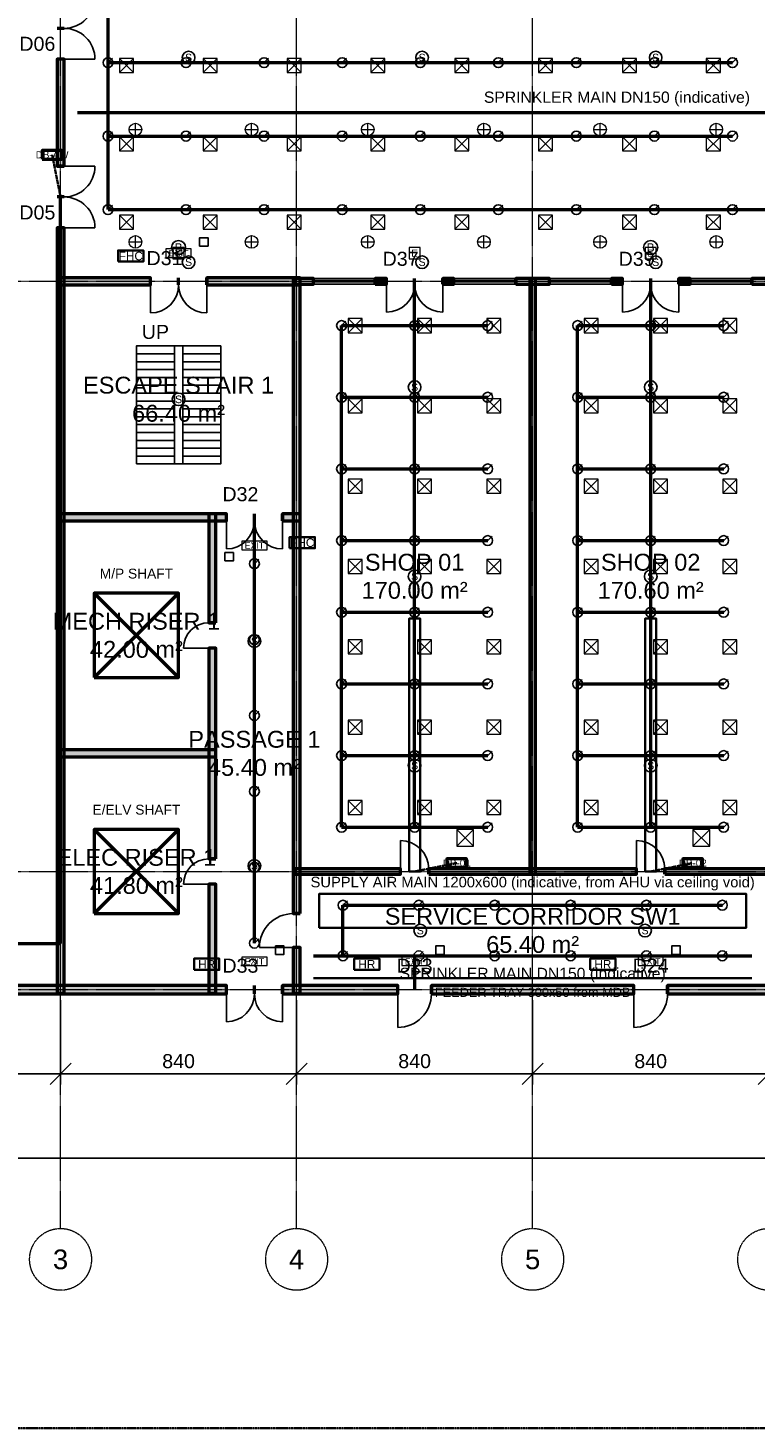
# Model space of a CAD drawing. Header units: millimetres. Extents: x -5300 to 125300, y -375 to 90375.
# Tile 2 of 9: x 21042 to 46912, y 0 to 49812. Entities that reach past the tile are written whole.
import ezdxf
from ezdxf.enums import TextEntityAlignment as Align

# ---------------------------------------------------------------- set-up
doc = ezdxf.new("R2010")
doc.units = ezdxf.units.MM
for name, pattern in [('CENTER', [5.08, 3.175, -0.635, 0.635, -0.635]), ('DASHED', [1.524, 1.27, -0.254]), ('PHANTOM', [6.35, 3.175, -0.635, 0.635, -0.635, 0.635, -0.635])]:
    doc.linetypes.add(name, pattern=pattern)
for name, color, linetype, lineweight in [('A-FLOR-STRS', 252, 'Continuous', 25), ('AKS', 1, 'CENTER', 13), ('DUVAR', 7, 'Continuous', 50), ('E-ANNO-TEXT', 52, 'Continuous', 18), ('E-DB', 6, 'Continuous', 50), ('E-FALM', 230, 'Continuous', 25), ('E-LITE', 2, 'Continuous', 18), ('E-LITE-EMER', 40, 'Continuous', 18), ('E-TRAY', 210, 'DASHED', 35), ('ETIKET', 2, 'Continuous', 18), ('FP-ANNO-TEXT', 14, 'Continuous', 18), ('FP-HOSE', 20, 'Continuous', 35), ('FP-SPRK-HEAD', 1, 'Continuous', 25), ('FP-SPRK-PIPE', 12, 'Continuous', 50), ('HATCH', 8, 'Continuous', 9), ('KAPI', 3, 'Continuous', 25), ('M-ANNO-TEXT', 150, 'Continuous', 18), ('M-HVAC-EQPT', 30, 'Continuous', 50), ('M-HVAC-RCG', 3, 'Continuous', 18), ('M-HVAC-SAD', 5, 'Continuous', 35), ('M-HVAC-SCD', 4, 'Continuous', 18), ('MAHAL', 2, 'Continuous', 18), ('OLCU', 1, 'Continuous', 18), ('PARSEL', 1, 'PHANTOM', 35), ('PENCERE', 5, 'Continuous', 25)]:
    doc.layers.add(name, color=color, linetype=linetype, lineweight=lineweight)
doc.styles.add('TR-ARIAL', font='arial.ttf')
doc.dimstyles.new('TR-100-CM', dxfattribs={"dimscale": 250, "dimtxt": 2, "dimasz": 1.5, "dimexe": 1.5, "dimexo": 1.5, "dimgap": 0.8, "dimtad": 1, "dimdec": 0, "dimlfac": 0.1, "dimdsep": 46, "dimtxsty": 'TR-ARIAL', "dimtsz": 1.5, "dimcen": 2.5, "dimclrd": 256, "dimclre": 256, "dimclrt": 256, "dimazin": 3, "dimtfac": 1, "dimtmove": 0, "dimatfit": 3})

msp = doc.modelspace()

# ---------------------------------------------------------------- hatches: boundary and pattern name
at = {"layer": 'HATCH'}
for points in [[(22325, 44900), (22325, 48700), (22075, 48700), (22075, 44900)], [(22325, 15475), (22325, 42700), (22075, 42700), (22075, 15475)], [(22075, 40675), (25400, 40675), (25400, 40925), (22075, 40925)], [(27400, 40675), (30725, 40675), (30725, 40925), (27400, 40925)], [(30725, 18300), (30725, 40925), (30475, 40925), (30475, 18300)], [(30500, 40700), (31200, 40700), (31200, 40900), (30500, 40900)], [(33400, 40700), (33800, 40700), (33800, 40900), (33400, 40900)], [(35800, 40700), (36200, 40700), (36200, 40900), (35800, 40900)], [(38400, 40700), (39600, 40700), (39600, 40900), (38400, 40900)], [(39100, 19700), (39100, 40900), (38900, 40900), (38900, 19700)], [(41800, 40700), (42200, 40700), (42200, 40900), (41800, 40900)], [(44200, 40700), (44600, 40700), (44600, 40900), (44200, 40900)], [(46800, 40700), (47500, 40700), (47500, 40900), (46800, 40900)], [(22075, 32275), (28100, 32275), (28100, 32525), (22075, 32525)], [(27725, 28650), (27725, 32525), (27475, 32525), (27475, 28650)], [(30100, 32275), (30725, 32275), (30725, 32525), (30100, 32525)], [(27725, 20250), (27725, 27750), (27475, 27750), (27475, 20250)], [(22075, 23875), (27725, 23875), (27725, 24125), (22075, 24125)], [(30500, 19700), (34300, 19700), (34300, 19900), (30500, 19900)], [(35300, 19700), (42700, 19700), (42700, 19900), (35300, 19900)], [(43700, 19700), (47500, 19700), (47500, 19900), (43700, 19900)], [(27725, 15475), (27725, 19350), (27475, 19350), (27475, 15475)], [(30725, 15475), (30725, 17100), (30475, 17100), (30475, 15475)], [(19100, 15450), (28100, 15450), (28100, 15750), (19100, 15750)], [(30100, 15450), (34200, 15450), (34200, 15750), (30100, 15750)], [(35400, 15450), (42600, 15450), (42600, 15750), (35400, 15750)], [(43800, 15450), (51000, 15450), (51000, 15750), (43800, 15750)]]:
    msp.add_hatch(color=256, dxfattribs=at).paths.add_polyline_path(points)

# ---------------------------------------------------------------- linework, layer by layer
at = {"layer": 'A-FLOR-STRS'}
for p, q in [((24900, 38500), (26250, 38500)), ((24900, 34300), (24900, 38500)), ((26250, 34300), (26250, 38500)), ((26550, 38500), (27900, 38500)), ((26550, 34300), (26550, 38500)), ((27900, 34300), (27900, 38500)), ((24900, 38220), (26250, 38220)), ((24900, 37940), (26250, 37940)), ((26550, 38220), (27900, 38220)), ((26550, 37940), (27900, 37940)), ((24900, 37660), (26250, 37660)), ((24900, 37380), (26250, 37380)), ((26550, 37660), (27900, 37660)), ((26550, 37380), (27900, 37380)), ((24900, 37100), (26250, 37100)), ((26550, 37100), (27900, 37100)), ((24900, 36820), (26250, 36820)), ((24900, 36540), (26250, 36540)), ((26550, 36820), (27900, 36820)), ((26550, 36540), (27900, 36540)), ((24900, 36260), (26250, 36260)), ((24900, 35980), (26250, 35980)), ((26550, 36260), (27900, 36260)), ((26550, 35980), (27900, 35980)), ((24900, 35700), (26250, 35700)), ((24900, 35420), (26250, 35420)), ((26550, 35700), (27900, 35700)), ((26550, 35420), (27900, 35420)), ((24900, 35140), (26250, 35140)), ((26550, 35140), (27900, 35140)), ((24900, 34860), (26250, 34860)), ((24900, 34580), (26250, 34580)), ((26550, 34860), (27900, 34860)), ((26550, 34580), (27900, 34580)), ((24900, 34300), (26250, 34300)), ((26550, 34300), (27900, 34300))]:
    msp.add_line(p, q, dxfattribs=at)
msp.add_lwpolyline([(24900, 34300), (27900, 34300), (27900, 38500), (24900, 38500)], close=True, dxfattribs=at)
at = {"layer": 'AKS'}
for p, q in [((22200, 7100), (22200, 86500)), ((30600, 7100), (30600, 86500)), ((39000, 7100), (39000, 86500)), ((-3100, 40800), (123100, 40800)), ((-3100, 19800), (123100, 19800)), ((-3100, 15600), (123100, 15600))]:
    msp.add_line(p, q, dxfattribs=at)
for centre in [(22200, 6000), (30600, 6000), (39000, 6000), (47400, 6000)]:
    msp.add_circle(centre, 1100, dxfattribs=at)
at = {"layer": 'DUVAR'}
for p, q in [((22325, 49800), (22075, 49800)), ((22325, 49800), (22075, 49800)), ((22325, 48700), (22075, 48700)), ((22325, 44900), (22075, 44900)), ((22325, 43800), (22075, 43800)), ((22325, 43800), (22075, 43800)), ((22325, 42700), (22075, 42700)), ((25400, 40675), (25400, 40925)), ((26400, 40675), (26400, 40925)), ((26400, 40675), (26400, 40925)), ((27400, 40675), (27400, 40925)), ((31200, 40700), (31200, 40900)), ((33400, 40700), (33400, 40900)), ((33800, 40700), (33800, 40900)), ((34800, 40700), (34800, 40900)), ((34800, 40700), (34800, 40900)), ((35800, 40700), (35800, 40900)), ((36200, 40700), (36200, 40900)), ((38400, 40700), (38400, 40900)), ((39600, 40700), (39600, 40900)), ((41800, 40700), (41800, 40900)), ((42200, 40700), (42200, 40900)), ((43200, 40700), (43200, 40900)), ((43200, 40700), (43200, 40900)), ((44200, 40700), (44200, 40900)), ((44600, 40700), (44600, 40900)), ((46800, 40700), (46800, 40900)), ((28100, 32275), (28100, 32525)), ((29100, 32275), (29100, 32525)), ((29100, 32275), (29100, 32525)), ((30100, 32275), (30100, 32525)), ((27725, 28650), (27475, 28650)), ((27725, 27750), (27475, 27750)), ((27725, 20250), (27475, 20250)), ((34300, 19700), (34300, 19900)), ((35300, 19700), (35300, 19900)), ((42700, 19700), (42700, 19900)), ((43700, 19700), (43700, 19900)), ((27725, 19350), (27475, 19350)), ((30725, 18300), (30475, 18300)), ((30725, 17100), (30475, 17100)), ((28100, 15450), (28100, 15750)), ((29100, 15450), (29100, 15750)), ((29100, 15450), (29100, 15750)), ((30100, 15450), (30100, 15750)), ((34200, 15450), (34200, 15750)), ((35400, 15450), (35400, 15750)), ((42600, 15450), (42600, 15750)), ((43800, 15450), (43800, 15750))]:
    msp.add_line(p, q, dxfattribs=at)
for points in [[(22325, 44900), (22325, 48700), (22075, 48700), (22075, 44900)], [(22325, 15475), (22325, 42700), (22075, 42700), (22075, 15475)], [(22075, 40675), (25400, 40675), (25400, 40925), (22075, 40925)], [(27400, 40675), (30725, 40675), (30725, 40925), (27400, 40925)], [(30725, 18300), (30725, 40925), (30475, 40925), (30475, 18300)], [(30500, 40700), (31200, 40700), (31200, 40900), (30500, 40900)], [(33400, 40700), (33800, 40700), (33800, 40900), (33400, 40900)], [(35800, 40700), (36200, 40700), (36200, 40900), (35800, 40900)], [(38400, 40700), (39600, 40700), (39600, 40900), (38400, 40900)], [(39100, 19700), (39100, 40900), (38900, 40900), (38900, 19700)], [(41800, 40700), (42200, 40700), (42200, 40900), (41800, 40900)], [(44200, 40700), (44600, 40700), (44600, 40900), (44200, 40900)], [(46800, 40700), (47500, 40700), (47500, 40900), (46800, 40900)], [(22075, 32275), (28100, 32275), (28100, 32525), (22075, 32525)], [(27725, 28650), (27725, 32525), (27475, 32525), (27475, 28650)], [(30100, 32275), (30725, 32275), (30725, 32525), (30100, 32525)], [(27725, 20250), (27725, 27750), (27475, 27750), (27475, 20250)], [(22075, 23875), (27725, 23875), (27725, 24125), (22075, 24125)], [(30500, 19700), (34300, 19700), (34300, 19900), (30500, 19900)], [(35300, 19700), (42700, 19700), (42700, 19900), (35300, 19900)], [(43700, 19700), (47500, 19700), (47500, 19900), (43700, 19900)], [(27725, 15475), (27725, 19350), (27475, 19350), (27475, 15475)], [(30725, 15475), (30725, 17100), (30475, 17100), (30475, 15475)], [(19100, 15450), (28100, 15450), (28100, 15750), (19100, 15750)], [(30100, 15450), (34200, 15450), (34200, 15750), (30100, 15750)], [(35400, 15450), (42600, 15450), (42600, 15750), (35400, 15750)], [(43800, 15450), (51000, 15450), (51000, 15750), (43800, 15750)]]:
    msp.add_lwpolyline(points, close=True, dxfattribs=at)
at = {"layer": 'E-DB'}
for p, q in [((23400, 18300), (26400, 21300)), ((23400, 21300), (26400, 18300))]:
    msp.add_line(p, q, dxfattribs=at)
for points in [[(21550, 45150), (22250, 45150), (22250, 45450), (21550, 45450)], [(23400, 18300), (26400, 18300), (26400, 21300), (23400, 21300)], [(35950, 19950), (36650, 19950), (36650, 20250), (35950, 20250)], [(44350, 19950), (45050, 19950), (45050, 20250), (44350, 20250)]]:
    msp.add_lwpolyline(points, close=True, dxfattribs=at)
at = {"layer": 'E-FALM'}
for points in [[(27150, 42050), (27450, 42050), (27450, 42350), (27150, 42350)], [(28050, 30850), (28350, 30850), (28350, 31150), (28050, 31150)], [(29850, 16850), (30150, 16850), (30150, 17150), (29850, 17150)], [(35550, 16850), (35850, 16850), (35850, 17150), (35550, 17150)], [(43950, 16850), (44250, 16850), (44250, 17150), (43950, 17150)]]:
    msp.add_lwpolyline(points, close=True, dxfattribs=at)
for centre, radius in [((26755.6, 48760), 225), ((35066.7, 48760), 225), ((43377.8, 48760), 225), ((26400, 42000), 250), ((43200, 42000), 250), ((26755.6, 41480), 225), ((35066.7, 41480), 225), ((43377.8, 41480), 225), ((34800, 37033.3), 225), ((43200, 37033.3), 225), ((26400, 36600), 225), ((34800, 30300), 225), ((43200, 30300), 225), ((29100, 28000), 225), ((34800, 23566.7), 225), ((43200, 23566.7), 225), ((29100, 20000), 225), ((35000, 17700), 225), ((43000, 17700), 225)]:
    msp.add_circle(centre, radius, dxfattribs=at)
at = {"layer": 'E-LITE'}
for p, q in [((24866.7, 45975), (24866.7, 46425)), ((29000, 45975), (29000, 46425)), ((33133.3, 45975), (33133.3, 46425)), ((37266.7, 45975), (37266.7, 46425)), ((41400, 45975), (41400, 46425)), ((45533.3, 45975), (45533.3, 46425)), ((24641.7, 46200), (25091.7, 46200)), ((28775, 46200), (29225, 46200)), ((32908.3, 46200), (33358.3, 46200)), ((37041.7, 46200), (37491.7, 46200)), ((41175, 46200), (41625, 46200)), ((45308.3, 46200), (45758.3, 46200)), ((24866.7, 41975), (24866.7, 42425)), ((29000, 41975), (29000, 42425)), ((33133.3, 41975), (33133.3, 42425)), ((37266.7, 41975), (37266.7, 42425)), ((41400, 41975), (41400, 42425)), ((45533.3, 41975), (45533.3, 42425)), ((24641.7, 42200), (25091.7, 42200)), ((28775, 42200), (29225, 42200)), ((32908.3, 42200), (33358.3, 42200)), ((37041.7, 42200), (37491.7, 42200)), ((41175, 42200), (41625, 42200)), ((45308.3, 42200), (45758.3, 42200))]:
    msp.add_line(p, q, dxfattribs=at)
at = {"layer": 'E-LITE', "const_width": 100}
for points in [[(32100, 19700), (33300, 19700)], [(36300, 19700), (37500, 19700)], [(40500, 19700), (41700, 19700)], [(44700, 19700), (45900, 19700)]]:
    msp.add_lwpolyline(points, dxfattribs=at)
at = {"layer": 'E-LITE'}
for centre in [(24866.7, 46200), (29000, 46200), (33133.3, 46200), (37266.7, 46200), (41400, 46200), (45533.3, 46200), (24866.7, 42200), (29000, 42200), (33133.3, 42200), (37266.7, 42200), (41400, 42200), (45533.3, 42200)]:
    msp.add_circle(centre, 225, dxfattribs=at)
at = {"layer": 'E-LITE-EMER'}
for points in [[(25950, 41650), (26850, 41650), (26850, 41950), (25950, 41950)], [(26200, 41600), (26600, 41600), (26600, 42000), (26200, 42000)], [(34600, 41600), (35000, 41600), (35000, 42000), (34600, 42000)], [(43000, 41600), (43400, 41600), (43400, 42000), (43000, 42000)], [(28650, 31250), (29550, 31250), (29550, 31550), (28650, 31550)], [(28650, 16450), (29550, 16450), (29550, 16750), (28650, 16750)], [(34350, 16450), (35250, 16450), (35250, 16750), (34350, 16750)], [(42750, 16450), (43650, 16450), (43650, 16750), (42750, 16750)]]:
    msp.add_lwpolyline(points, close=True, dxfattribs=at)
at = {"layer": 'E-TRAY'}
for p, q in [((22200, 43800), (21900, 45300)), ((34800, 19800), (36300, 20100)), ((43200, 19800), (44700, 20100)), ((31200, 16000), (46800, 16000))]:
    msp.add_line(p, q, dxfattribs=at)
at = {"layer": 'FP-HOSE'}
for points in [[(24250, 41500), (25150, 41500), (25150, 41900), (24250, 41900)], [(30350, 31300), (31250, 31300), (31250, 31700), (30350, 31700)], [(26950, 16300), (27850, 16300), (27850, 16700), (26950, 16700)], [(32650, 16300), (33550, 16300), (33550, 16700), (32650, 16700)], [(41050, 16300), (41950, 16300), (41950, 16700), (41050, 16700)]]:
    msp.add_lwpolyline(points, close=True, dxfattribs=at)
at = {"layer": 'FP-SPRK-HEAD'}
for p, q in [((23888.9, 48578.6), (24046.4, 48736.1)), ((26666.7, 48578.6), (26824.2, 48736.1)), ((29444.4, 48578.6), (29601.9, 48736.1)), ((32222.2, 48578.6), (32379.7, 48736.1)), ((35000, 48578.6), (35157.5, 48736.1)), ((37777.8, 48578.6), (37935.3, 48736.1)), ((40555.6, 48578.6), (40713.1, 48736.1)), ((43333.3, 48578.6), (43490.8, 48736.1)), ((46111.1, 48578.6), (46268.6, 48736.1)), ((23888.9, 45964.3), (24046.4, 46121.8)), ((26666.7, 45964.3), (26824.2, 46121.8)), ((29444.4, 45964.3), (29601.9, 46121.8)), ((32222.2, 45964.3), (32379.7, 46121.8)), ((35000, 45964.3), (35157.5, 46121.8)), ((37777.8, 45964.3), (37935.3, 46121.8)), ((40555.6, 45964.3), (40713.1, 46121.8)), ((43333.3, 45964.3), (43490.8, 46121.8)), ((46111.1, 45964.3), (46268.6, 46121.8)), ((23888.9, 43350), (24046.4, 43507.5)), ((26666.7, 43350), (26824.2, 43507.5)), ((29444.4, 43350), (29601.9, 43507.5)), ((32222.2, 43350), (32379.7, 43507.5)), ((35000, 43350), (35157.5, 43507.5)), ((37777.8, 43350), (37935.3, 43507.5)), ((40555.6, 43350), (40713.1, 43507.5)), ((43333.3, 43350), (43490.8, 43507.5)), ((46111.1, 43350), (46268.6, 43507.5)), ((32200, 39225), (32357.5, 39382.5)), ((34800, 39225), (34957.5, 39382.5)), ((37400, 39225), (37557.5, 39382.5)), ((40600, 39225), (40757.5, 39382.5)), ((43200, 39225), (43357.5, 39382.5)), ((45800, 39225), (45957.5, 39382.5)), ((32200, 36675), (32357.5, 36832.5)), ((34800, 36675), (34957.5, 36832.5)), ((37400, 36675), (37557.5, 36832.5)), ((40600, 36675), (40757.5, 36832.5)), ((43200, 36675), (43357.5, 36832.5)), ((45800, 36675), (45957.5, 36832.5)), ((32200, 34125), (32357.5, 34282.5)), ((34800, 34125), (34957.5, 34282.5)), ((37400, 34125), (37557.5, 34282.5)), ((40600, 34125), (40757.5, 34282.5)), ((43200, 34125), (43357.5, 34282.5)), ((45800, 34125), (45957.5, 34282.5)), ((32200, 31575), (32357.5, 31732.5)), ((34800, 31575), (34957.5, 31732.5)), ((37400, 31575), (37557.5, 31732.5)), ((40600, 31575), (40757.5, 31732.5)), ((43200, 31575), (43357.5, 31732.5)), ((45800, 31575), (45957.5, 31732.5)), ((29100, 30750), (29257.5, 30907.5)), ((32200, 29025), (32357.5, 29182.5)), ((34800, 29025), (34957.5, 29182.5)), ((37400, 29025), (37557.5, 29182.5)), ((40600, 29025), (40757.5, 29182.5)), ((43200, 29025), (43357.5, 29182.5)), ((45800, 29025), (45957.5, 29182.5)), ((29100, 28050), (29257.5, 28207.5)), ((32200, 26475), (32357.5, 26632.5)), ((34800, 26475), (34957.5, 26632.5)), ((37400, 26475), (37557.5, 26632.5)), ((40600, 26475), (40757.5, 26632.5)), ((43200, 26475), (43357.5, 26632.5)), ((45800, 26475), (45957.5, 26632.5)), ((29100, 25350), (29257.5, 25507.5)), ((32200, 23925), (32357.5, 24082.5)), ((34800, 23925), (34957.5, 24082.5)), ((37400, 23925), (37557.5, 24082.5)), ((40600, 23925), (40757.5, 24082.5)), ((43200, 23925), (43357.5, 24082.5)), ((45800, 23925), (45957.5, 24082.5)), ((29100, 22650), (29257.5, 22807.5)), ((32200, 21375), (32357.5, 21532.5)), ((34800, 21375), (34957.5, 21532.5)), ((37400, 21375), (37557.5, 21532.5)), ((40600, 21375), (40757.5, 21532.5)), ((43200, 21375), (43357.5, 21532.5)), ((45800, 21375), (45957.5, 21532.5)), ((29100, 19950), (29257.5, 20107.5)), ((32250, 18600), (32407.5, 18757.5)), ((34950, 18600), (35107.5, 18757.5)), ((37650, 18600), (37807.5, 18757.5)), ((40350, 18600), (40507.5, 18757.5)), ((43050, 18600), (43207.5, 18757.5)), ((45750, 18600), (45907.5, 18757.5)), ((29100, 17250), (29257.5, 17407.5)), ((32250, 16800), (32407.5, 16957.5)), ((34950, 16800), (35107.5, 16957.5)), ((37650, 16800), (37807.5, 16957.5)), ((40350, 16800), (40507.5, 16957.5)), ((43050, 16800), (43207.5, 16957.5)), ((45750, 16800), (45907.5, 16957.5))]:
    msp.add_line(p, q, dxfattribs=at)
for centre in [(23888.9, 48578.6), (26666.7, 48578.6), (29444.4, 48578.6), (32222.2, 48578.6), (35000, 48578.6), (37777.8, 48578.6), (40555.6, 48578.6), (43333.3, 48578.6), (46111.1, 48578.6), (23888.9, 45964.3), (26666.7, 45964.3), (29444.4, 45964.3), (32222.2, 45964.3), (35000, 45964.3), (37777.8, 45964.3), (40555.6, 45964.3), (43333.3, 45964.3), (46111.1, 45964.3), (23888.9, 43350), (26666.7, 43350), (29444.4, 43350), (32222.2, 43350), (35000, 43350), (37777.8, 43350), (40555.6, 43350), (43333.3, 43350), (46111.1, 43350), (32200, 39225), (34800, 39225), (37400, 39225), (40600, 39225), (43200, 39225), (45800, 39225), (32200, 36675), (34800, 36675), (37400, 36675), (40600, 36675), (43200, 36675), (45800, 36675), (32200, 34125), (34800, 34125), (37400, 34125), (40600, 34125), (43200, 34125), (45800, 34125), (32200, 31575), (34800, 31575), (37400, 31575), (40600, 31575), (43200, 31575), (45800, 31575), (29100, 30750), (32200, 29025), (34800, 29025), (37400, 29025), (40600, 29025), (43200, 29025), (45800, 29025), (29100, 28050), (32200, 26475), (34800, 26475), (37400, 26475), (40600, 26475), (43200, 26475), (45800, 26475), (29100, 25350), (32200, 23925), (34800, 23925), (37400, 23925), (40600, 23925), (43200, 23925), (45800, 23925), (29100, 22650), (32200, 21375), (34800, 21375), (37400, 21375), (40600, 21375), (43200, 21375), (45800, 21375), (29100, 19950), (32250, 18600), (34950, 18600), (37650, 18600), (40350, 18600), (43050, 18600), (45750, 18600), (29100, 17250), (32250, 16800), (34950, 16800), (37650, 16800), (40350, 16800), (43050, 16800), (45750, 16800)]:
    msp.add_circle(centre, 175, dxfattribs=at)
at = {"layer": 'FP-SPRK-PIPE'}
for p, q in [((23888.9, 48578.6), (23888.9, 51192.9)), ((23888.9, 48578.6), (26666.7, 48578.6)), ((23888.9, 45964.3), (23888.9, 48578.6)), ((26666.7, 48578.6), (29444.4, 48578.6)), ((29444.4, 48578.6), (32222.2, 48578.6)), ((32222.2, 48578.6), (35000, 48578.6)), ((35000, 48578.6), (37777.8, 48578.6)), ((37777.8, 48578.6), (40555.6, 48578.6)), ((40555.6, 48578.6), (43333.3, 48578.6)), ((43333.3, 48578.6), (46111.1, 48578.6)), ((22800, 46800), (97200, 46800)), ((23888.9, 45964.3), (26666.7, 45964.3)), ((23888.9, 43350), (23888.9, 45964.3)), ((26666.7, 45964.3), (29444.4, 45964.3)), ((29444.4, 45964.3), (32222.2, 45964.3)), ((32222.2, 45964.3), (35000, 45964.3)), ((35000, 45964.3), (37777.8, 45964.3)), ((37777.8, 45964.3), (40555.6, 45964.3)), ((40555.6, 45964.3), (43333.3, 45964.3)), ((43333.3, 45964.3), (46111.1, 45964.3)), ((22200, 17243.5), (22200, 43800)), ((23888.9, 43350), (26666.7, 43350)), ((23888.9, 43350), (48900, 43350)), ((26666.7, 43350), (29444.4, 43350)), ((29444.4, 43350), (32222.2, 43350)), ((32222.2, 43350), (35000, 43350)), ((35000, 43350), (37777.8, 43350)), ((37777.8, 43350), (40555.6, 43350)), ((40555.6, 43350), (43333.3, 43350)), ((43333.3, 43350), (46111.1, 43350)), ((46111.1, 43350), (48888.9, 43350)), ((34800, 21375), (34800, 40800)), ((43200, 21375), (43200, 40800)), ((32200, 39225), (34800, 39225)), ((32200, 36675), (32200, 39225)), ((34800, 39225), (37400, 39225)), ((40600, 39225), (43200, 39225)), ((40600, 36675), (40600, 39225)), ((43200, 39225), (45800, 39225)), ((32200, 36675), (34800, 36675)), ((32200, 34125), (32200, 36675)), ((34800, 36675), (37400, 36675)), ((40600, 36675), (43200, 36675)), ((40600, 34125), (40600, 36675)), ((43200, 36675), (45800, 36675)), ((32200, 34125), (34800, 34125)), ((32200, 31575), (32200, 34125)), ((34800, 34125), (37400, 34125)), ((40600, 34125), (43200, 34125)), ((40600, 31575), (40600, 34125)), ((43200, 34125), (45800, 34125)), ((29100, 17250), (29100, 32400)), ((32200, 31575), (34800, 31575)), ((32200, 29025), (32200, 31575)), ((34800, 31575), (37400, 31575)), ((40600, 31575), (43200, 31575)), ((40600, 29025), (40600, 31575)), ((43200, 31575), (45800, 31575)), ((29100, 28050), (29100, 30750)), ((32200, 29025), (34800, 29025)), ((32200, 26475), (32200, 29025)), ((34800, 29025), (37400, 29025)), ((40600, 29025), (43200, 29025)), ((40600, 26475), (40600, 29025)), ((43200, 29025), (45800, 29025)), ((29100, 25350), (29100, 28050)), ((32200, 26475), (34800, 26475)), ((32200, 23925), (32200, 26475)), ((34800, 26475), (37400, 26475)), ((40600, 26475), (43200, 26475)), ((40600, 23925), (40600, 26475)), ((43200, 26475), (45800, 26475)), ((29100, 22650), (29100, 25350)), ((32200, 23925), (34800, 23925)), ((32200, 21375), (32200, 23925)), ((34800, 23925), (37400, 23925)), ((40600, 23925), (43200, 23925)), ((40600, 21375), (40600, 23925)), ((43200, 23925), (45800, 23925)), ((29100, 19950), (29100, 22650)), ((32200, 21375), (34800, 21375)), ((32200, 21375), (34800, 21375)), ((34800, 21375), (37400, 21375)), ((40600, 21375), (43200, 21375)), ((40600, 21375), (43200, 21375)), ((43200, 21375), (45800, 21375)), ((29100, 17250), (29100, 19950)), ((32250, 18600), (34950, 18600)), ((32250, 16800), (32250, 18600)), ((34950, 18600), (37650, 18600)), ((37650, 18600), (40350, 18600)), ((40350, 18600), (43050, 18600)), ((43050, 18600), (45750, 18600)), ((7050, 17243.5), (22200, 17243.5)), ((29100, 17250), (29100, 17250)), ((31200, 16800), (46800, 16800)), ((32250, 16800), (34950, 16800)), ((32250, 16800), (34800, 16800)), ((34800, 16800), (34800, 15600)), ((34950, 16800), (37650, 16800)), ((37650, 16800), (40350, 16800)), ((40350, 16800), (43050, 16800)), ((43050, 16800), (45750, 16800))]:
    msp.add_line(p, q, dxfattribs=at)
at = {"layer": 'KAPI'}
for p, q in [((22325, 48700), (23425, 48700)), ((22325, 44900), (23425, 44900)), ((22325, 42700), (23425, 42700)), ((25400, 40675), (25400, 39675)), ((27400, 40675), (27400, 39675)), ((33800, 40700), (33800, 39700)), ((35800, 40700), (35800, 39700)), ((42200, 40700), (42200, 39700)), ((44200, 40700), (44200, 39700)), ((28100, 32275), (28100, 31275)), ((30100, 32275), (30100, 31275)), ((27475, 27750), (26575, 27750)), ((34300, 19900), (34300, 20900)), ((42700, 19900), (42700, 20900)), ((27475, 19350), (26575, 19350)), ((30475, 17100), (29275, 17100)), ((28100, 15450), (28100, 14450)), ((30100, 15450), (30100, 14450)), ((34200, 15450), (34200, 14250)), ((42600, 15450), (42600, 14250))]:
    msp.add_line(p, q, dxfattribs=at)
for centre, radius, start, end in [((22325, 50900), 1100, -90, 0), ((22325, 48700), 1100, 0, 90), ((22325, 44900), 1100, -90, 0), ((22325, 42700), 1100, 0, 90), ((25400, 40675), 1000, -90, 0), ((27400, 40675), 1000, 180, -90), ((33800, 40700), 1000, -90, 0), ((35800, 40700), 1000, 180, -90), ((42200, 40700), 1000, -90, 0), ((44200, 40700), 1000, 180, -90), ((28100, 32275), 1000, -90, 0), ((30100, 32275), 1000, 180, -90), ((27475, 27750), 900, 90, 180), ((34300, 19900), 1000, 0, 90), ((42700, 19900), 1000, 0, 90), ((27475, 19350), 900, 90, 180), ((30475, 17100), 1200, 90, 180), ((28100, 15450), 1000, -90, 0), ((30100, 15450), 1000, 180, -90), ((34200, 15450), 1200, -90, 0), ((42600, 15450), 1200, -90, 0)]:
    msp.add_arc(centre, radius, start, end, dxfattribs=at)
at = {"layer": 'M-HVAC-EQPT'}
for p, q in [((23400, 26700), (26400, 29700)), ((23400, 29700), (26400, 26700))]:
    msp.add_line(p, q, dxfattribs=at)
msp.add_lwpolyline([(23400, 26700), (26400, 26700), (26400, 29700), (23400, 29700)], close=True, dxfattribs=at)
at = {"layer": 'M-HVAC-RCG'}
for p, q in [((36300, 20700), (36900, 21300)), ((36300, 21300), (36900, 20700)), ((44700, 20700), (45300, 21300)), ((44700, 21300), (45300, 20700))]:
    msp.add_line(p, q, dxfattribs=at)
for points in [[(36300, 20700), (36900, 20700), (36900, 21300), (36300, 21300)], [(44700, 20700), (45300, 20700), (45300, 21300), (44700, 21300)]]:
    msp.add_lwpolyline(points, close=True, dxfattribs=at)
at = {"layer": 'M-HVAC-SAD'}
for points in [[(34600, 19800), (35000, 19800), (35000, 28800), (34600, 28800)], [(43000, 19800), (43400, 19800), (43400, 28800), (43000, 28800)], [(31400, 17800), (46600, 17800), (46600, 19000), (31400, 19000)]]:
    msp.add_lwpolyline(points, close=True, dxfattribs=at)
at = {"layer": 'M-HVAC-SCD'}
for p, q in [((24292, 48223.1), (24792, 48723.1)), ((24292, 48723.1), (24792, 48223.1)), ((27276, 48223.1), (27776, 48723.1)), ((27276, 48723.1), (27776, 48223.1)), ((30260, 48223.1), (30760, 48723.1)), ((30260, 48723.1), (30760, 48223.1)), ((33244, 48223.1), (33744, 48723.1)), ((33244, 48723.1), (33744, 48223.1)), ((36228, 48223.1), (36728, 48723.1)), ((36228, 48723.1), (36728, 48223.1)), ((39212, 48223.1), (39712, 48723.1)), ((39212, 48723.1), (39712, 48223.1)), ((42196, 48223.1), (42696, 48723.1)), ((42196, 48723.1), (42696, 48223.1)), ((45180, 48223.1), (45680, 48723.1)), ((45180, 48723.1), (45680, 48223.1)), ((24292, 45438.5), (24792, 45938.5)), ((24292, 45938.5), (24792, 45438.5)), ((27276, 45438.5), (27776, 45938.5)), ((27276, 45938.5), (27776, 45438.5)), ((30260, 45438.5), (30760, 45938.5)), ((30260, 45938.5), (30760, 45438.5)), ((33244, 45438.5), (33744, 45938.5)), ((33244, 45938.5), (33744, 45438.5)), ((36228, 45438.5), (36728, 45938.5)), ((36228, 45938.5), (36728, 45438.5)), ((39212, 45438.5), (39712, 45938.5)), ((39212, 45938.5), (39712, 45438.5)), ((42196, 45438.5), (42696, 45938.5)), ((42196, 45938.5), (42696, 45438.5)), ((45180, 45438.5), (45680, 45938.5)), ((45180, 45938.5), (45680, 45438.5)), ((24292, 42653.8), (24792, 43153.8)), ((24292, 43153.8), (24792, 42653.8)), ((27276, 42653.8), (27776, 43153.8)), ((27276, 43153.8), (27776, 42653.8)), ((30260, 42653.8), (30760, 43153.8)), ((30260, 43153.8), (30760, 42653.8)), ((33244, 42653.8), (33744, 43153.8)), ((33244, 43153.8), (33744, 42653.8)), ((36228, 42653.8), (36728, 43153.8)), ((36228, 43153.8), (36728, 42653.8)), ((39212, 42653.8), (39712, 43153.8)), ((39212, 43153.8), (39712, 42653.8)), ((42196, 42653.8), (42696, 43153.8)), ((42196, 43153.8), (42696, 42653.8)), ((45180, 42653.8), (45680, 43153.8)), ((45180, 43153.8), (45680, 42653.8)), ((32433.3, 38971.4), (32933.3, 39471.4)), ((32433.3, 39471.4), (32933.3, 38971.4)), ((34900, 38971.4), (35400, 39471.4)), ((34900, 39471.4), (35400, 38971.4)), ((37366.7, 38971.4), (37866.7, 39471.4)), ((37366.7, 39471.4), (37866.7, 38971.4)), ((40833.3, 38971.4), (41333.3, 39471.4)), ((40833.3, 39471.4), (41333.3, 38971.4)), ((43300, 38971.4), (43800, 39471.4)), ((43300, 39471.4), (43800, 38971.4)), ((45766.7, 38971.4), (46266.7, 39471.4)), ((45766.7, 39471.4), (46266.7, 38971.4)), ((32433.3, 36114.3), (32933.3, 36614.3)), ((32433.3, 36614.3), (32933.3, 36114.3)), ((34900, 36114.3), (35400, 36614.3)), ((34900, 36614.3), (35400, 36114.3)), ((37366.7, 36114.3), (37866.7, 36614.3)), ((37366.7, 36614.3), (37866.7, 36114.3)), ((40833.3, 36114.3), (41333.3, 36614.3)), ((40833.3, 36614.3), (41333.3, 36114.3)), ((43300, 36114.3), (43800, 36614.3)), ((43300, 36614.3), (43800, 36114.3)), ((45766.7, 36114.3), (46266.7, 36614.3)), ((45766.7, 36614.3), (46266.7, 36114.3)), ((32433.3, 33257.1), (32933.3, 33757.1)), ((32433.3, 33757.1), (32933.3, 33257.1)), ((34900, 33257.1), (35400, 33757.1)), ((34900, 33757.1), (35400, 33257.1)), ((37366.7, 33257.1), (37866.7, 33757.1)), ((37366.7, 33757.1), (37866.7, 33257.1)), ((40833.3, 33257.1), (41333.3, 33757.1)), ((40833.3, 33757.1), (41333.3, 33257.1)), ((43300, 33257.1), (43800, 33757.1)), ((43300, 33757.1), (43800, 33257.1)), ((45766.7, 33257.1), (46266.7, 33757.1)), ((45766.7, 33757.1), (46266.7, 33257.1)), ((32433.3, 30400), (32933.3, 30900)), ((32433.3, 30900), (32933.3, 30400)), ((34900, 30400), (35400, 30900)), ((34900, 30900), (35400, 30400)), ((37366.7, 30400), (37866.7, 30900)), ((37366.7, 30900), (37866.7, 30400)), ((40833.3, 30400), (41333.3, 30900)), ((40833.3, 30900), (41333.3, 30400)), ((43300, 30400), (43800, 30900)), ((43300, 30900), (43800, 30400)), ((45766.7, 30400), (46266.7, 30900)), ((45766.7, 30900), (46266.7, 30400)), ((32433.3, 27542.9), (32933.3, 28042.9)), ((32433.3, 28042.9), (32933.3, 27542.9)), ((34900, 27542.9), (35400, 28042.9)), ((34900, 28042.9), (35400, 27542.9)), ((37366.7, 27542.9), (37866.7, 28042.9)), ((37366.7, 28042.9), (37866.7, 27542.9)), ((40833.3, 27542.9), (41333.3, 28042.9)), ((40833.3, 28042.9), (41333.3, 27542.9)), ((43300, 27542.9), (43800, 28042.9)), ((43300, 28042.9), (43800, 27542.9)), ((45766.7, 27542.9), (46266.7, 28042.9)), ((45766.7, 28042.9), (46266.7, 27542.9)), ((32433.3, 24685.7), (32933.3, 25185.7)), ((32433.3, 25185.7), (32933.3, 24685.7)), ((34900, 24685.7), (35400, 25185.7)), ((34900, 25185.7), (35400, 24685.7)), ((37366.7, 24685.7), (37866.7, 25185.7)), ((37366.7, 25185.7), (37866.7, 24685.7)), ((40833.3, 24685.7), (41333.3, 25185.7)), ((40833.3, 25185.7), (41333.3, 24685.7)), ((43300, 24685.7), (43800, 25185.7)), ((43300, 25185.7), (43800, 24685.7)), ((45766.7, 24685.7), (46266.7, 25185.7)), ((45766.7, 25185.7), (46266.7, 24685.7)), ((32433.3, 21828.6), (32933.3, 22328.6)), ((32433.3, 22328.6), (32933.3, 21828.6)), ((34900, 21828.6), (35400, 22328.6)), ((34900, 22328.6), (35400, 21828.6)), ((37366.7, 21828.6), (37866.7, 22328.6)), ((37366.7, 22328.6), (37866.7, 21828.6)), ((40833.3, 21828.6), (41333.3, 22328.6)), ((40833.3, 22328.6), (41333.3, 21828.6)), ((43300, 21828.6), (43800, 22328.6)), ((43300, 22328.6), (43800, 21828.6)), ((45766.7, 21828.6), (46266.7, 22328.6)), ((45766.7, 22328.6), (46266.7, 21828.6))]:
    msp.add_line(p, q, dxfattribs=at)
for points in [[(24292, 48223.1), (24792, 48223.1), (24792, 48723.1), (24292, 48723.1)], [(27276, 48223.1), (27776, 48223.1), (27776, 48723.1), (27276, 48723.1)], [(30260, 48223.1), (30760, 48223.1), (30760, 48723.1), (30260, 48723.1)], [(33244, 48223.1), (33744, 48223.1), (33744, 48723.1), (33244, 48723.1)], [(36228, 48223.1), (36728, 48223.1), (36728, 48723.1), (36228, 48723.1)], [(39212, 48223.1), (39712, 48223.1), (39712, 48723.1), (39212, 48723.1)], [(42196, 48223.1), (42696, 48223.1), (42696, 48723.1), (42196, 48723.1)], [(45180, 48223.1), (45680, 48223.1), (45680, 48723.1), (45180, 48723.1)], [(24292, 45438.5), (24792, 45438.5), (24792, 45938.5), (24292, 45938.5)], [(27276, 45438.5), (27776, 45438.5), (27776, 45938.5), (27276, 45938.5)], [(30260, 45438.5), (30760, 45438.5), (30760, 45938.5), (30260, 45938.5)], [(33244, 45438.5), (33744, 45438.5), (33744, 45938.5), (33244, 45938.5)], [(36228, 45438.5), (36728, 45438.5), (36728, 45938.5), (36228, 45938.5)], [(39212, 45438.5), (39712, 45438.5), (39712, 45938.5), (39212, 45938.5)], [(42196, 45438.5), (42696, 45438.5), (42696, 45938.5), (42196, 45938.5)], [(45180, 45438.5), (45680, 45438.5), (45680, 45938.5), (45180, 45938.5)], [(24292, 42653.8), (24792, 42653.8), (24792, 43153.8), (24292, 43153.8)], [(27276, 42653.8), (27776, 42653.8), (27776, 43153.8), (27276, 43153.8)], [(30260, 42653.8), (30760, 42653.8), (30760, 43153.8), (30260, 43153.8)], [(33244, 42653.8), (33744, 42653.8), (33744, 43153.8), (33244, 43153.8)], [(36228, 42653.8), (36728, 42653.8), (36728, 43153.8), (36228, 43153.8)], [(39212, 42653.8), (39712, 42653.8), (39712, 43153.8), (39212, 43153.8)], [(42196, 42653.8), (42696, 42653.8), (42696, 43153.8), (42196, 43153.8)], [(45180, 42653.8), (45680, 42653.8), (45680, 43153.8), (45180, 43153.8)], [(32433.3, 38971.4), (32933.3, 38971.4), (32933.3, 39471.4), (32433.3, 39471.4)], [(34900, 38971.4), (35400, 38971.4), (35400, 39471.4), (34900, 39471.4)], [(37366.7, 38971.4), (37866.7, 38971.4), (37866.7, 39471.4), (37366.7, 39471.4)], [(40833.3, 38971.4), (41333.3, 38971.4), (41333.3, 39471.4), (40833.3, 39471.4)], [(43300, 38971.4), (43800, 38971.4), (43800, 39471.4), (43300, 39471.4)], [(45766.7, 38971.4), (46266.7, 38971.4), (46266.7, 39471.4), (45766.7, 39471.4)], [(32433.3, 36114.3), (32933.3, 36114.3), (32933.3, 36614.3), (32433.3, 36614.3)], [(34900, 36114.3), (35400, 36114.3), (35400, 36614.3), (34900, 36614.3)], [(37366.7, 36114.3), (37866.7, 36114.3), (37866.7, 36614.3), (37366.7, 36614.3)], [(40833.3, 36114.3), (41333.3, 36114.3), (41333.3, 36614.3), (40833.3, 36614.3)], [(43300, 36114.3), (43800, 36114.3), (43800, 36614.3), (43300, 36614.3)], [(45766.7, 36114.3), (46266.7, 36114.3), (46266.7, 36614.3), (45766.7, 36614.3)], [(32433.3, 33257.1), (32933.3, 33257.1), (32933.3, 33757.1), (32433.3, 33757.1)], [(34900, 33257.1), (35400, 33257.1), (35400, 33757.1), (34900, 33757.1)], [(37366.7, 33257.1), (37866.7, 33257.1), (37866.7, 33757.1), (37366.7, 33757.1)], [(40833.3, 33257.1), (41333.3, 33257.1), (41333.3, 33757.1), (40833.3, 33757.1)], [(43300, 33257.1), (43800, 33257.1), (43800, 33757.1), (43300, 33757.1)], [(45766.7, 33257.1), (46266.7, 33257.1), (46266.7, 33757.1), (45766.7, 33757.1)], [(32433.3, 30400), (32933.3, 30400), (32933.3, 30900), (32433.3, 30900)], [(34900, 30400), (35400, 30400), (35400, 30900), (34900, 30900)], [(37366.7, 30400), (37866.7, 30400), (37866.7, 30900), (37366.7, 30900)], [(40833.3, 30400), (41333.3, 30400), (41333.3, 30900), (40833.3, 30900)], [(43300, 30400), (43800, 30400), (43800, 30900), (43300, 30900)], [(45766.7, 30400), (46266.7, 30400), (46266.7, 30900), (45766.7, 30900)], [(32433.3, 27542.9), (32933.3, 27542.9), (32933.3, 28042.9), (32433.3, 28042.9)], [(34900, 27542.9), (35400, 27542.9), (35400, 28042.9), (34900, 28042.9)], [(37366.7, 27542.9), (37866.7, 27542.9), (37866.7, 28042.9), (37366.7, 28042.9)], [(40833.3, 27542.9), (41333.3, 27542.9), (41333.3, 28042.9), (40833.3, 28042.9)], [(43300, 27542.9), (43800, 27542.9), (43800, 28042.9), (43300, 28042.9)], [(45766.7, 27542.9), (46266.7, 27542.9), (46266.7, 28042.9), (45766.7, 28042.9)], [(32433.3, 24685.7), (32933.3, 24685.7), (32933.3, 25185.7), (32433.3, 25185.7)], [(34900, 24685.7), (35400, 24685.7), (35400, 25185.7), (34900, 25185.7)], [(37366.7, 24685.7), (37866.7, 24685.7), (37866.7, 25185.7), (37366.7, 25185.7)], [(40833.3, 24685.7), (41333.3, 24685.7), (41333.3, 25185.7), (40833.3, 25185.7)], [(43300, 24685.7), (43800, 24685.7), (43800, 25185.7), (43300, 25185.7)], [(45766.7, 24685.7), (46266.7, 24685.7), (46266.7, 25185.7), (45766.7, 25185.7)], [(32433.3, 21828.6), (32933.3, 21828.6), (32933.3, 22328.6), (32433.3, 22328.6)], [(34900, 21828.6), (35400, 21828.6), (35400, 22328.6), (34900, 22328.6)], [(37366.7, 21828.6), (37866.7, 21828.6), (37866.7, 22328.6), (37366.7, 22328.6)], [(40833.3, 21828.6), (41333.3, 21828.6), (41333.3, 22328.6), (40833.3, 22328.6)], [(43300, 21828.6), (43800, 21828.6), (43800, 22328.6), (43300, 22328.6)], [(45766.7, 21828.6), (46266.7, 21828.6), (46266.7, 22328.6), (45766.7, 22328.6)]]:
    msp.add_lwpolyline(points, close=True, dxfattribs=at)
at = {"layer": 'PARSEL'}
msp.add_lwpolyline([(0, 0), (120000, 0), (120000, 90000), (0, 90000)], close=True, dxfattribs=at)
at = {"layer": 'PENCERE'}
for p, q in [((31200, 40900), (33400, 40900)), ((36200, 40900), (38400, 40900)), ((39600, 40900), (41800, 40900)), ((44600, 40900), (46800, 40900)), ((31200, 40825), (33400, 40825)), ((31200, 40775), (33400, 40775)), ((31200, 40700), (33400, 40700)), ((36200, 40825), (38400, 40825)), ((36200, 40775), (38400, 40775)), ((36200, 40700), (38400, 40700)), ((39600, 40825), (41800, 40825)), ((39600, 40775), (41800, 40775)), ((39600, 40700), (41800, 40700)), ((44600, 40825), (46800, 40825)), ((44600, 40775), (46800, 40775)), ((44600, 40700), (46800, 40700))]:
    msp.add_line(p, q, dxfattribs=at)

# ---------------------------------------------------------------- texts
at = {"layer": 'A-FLOR-STRS', "style": 'TR-ARIAL'}
msp.add_text('UP', height=500, dxfattribs=at).set_placement((25575, 39000), align=Align.MIDDLE_CENTER)
at = {"layer": 'AKS', "style": 'TR-ARIAL'}
for s, p in [('3', (22200, 6000)), ('4', (30600, 6000)), ('5', (39000, 6000))]:
    msp.add_text(s, height=700, dxfattribs=at).set_placement(p, align=Align.MIDDLE_CENTER)
at = {"layer": 'E-ANNO-TEXT', "style": 'TR-ARIAL'}
for s, height, p in [('DB-AW', 250, (21900, 45300)), ('EXIT', 225, (26400, 41800)), ('EXIT', 225, (29100, 31400)), ('E/ELV SHAFT', 350, (24900, 22000)), ('DB-01', 250, (36300, 20100)), ('DB-02', 250, (44700, 20100)), ('EXIT', 225, (29100, 16600)), ('EXIT', 225, (34800, 16600)), ('EXIT', 225, (43200, 16600)), ('FEEDER TRAY 300x50 from MDB', 325, (39000, 15500))]:
    msp.add_text(s, height=height, dxfattribs=at).set_placement(p, align=Align.MIDDLE_CENTER)
at = {"layer": 'E-FALM', "style": 'TR-ARIAL'}
for s, height, p in [('S', 270, (26755.6, 48760)), ('S', 270, (35066.7, 48760)), ('S', 270, (43377.8, 48760)), ('B', 300, (26400, 42000)), ('B', 300, (43200, 42000)), ('S', 270, (26755.6, 41480)), ('S', 270, (35066.7, 41480)), ('S', 270, (43377.8, 41480)), ('S', 270, (34800, 37033.3)), ('S', 270, (43200, 37033.3)), ('S', 270, (26400, 36600)), ('S', 270, (34800, 30300)), ('S', 270, (43200, 30300)), ('S', 270, (29100, 28000)), ('S', 270, (34800, 23566.7)), ('S', 270, (43200, 23566.7)), ('S', 270, (29100, 20000)), ('S', 270, (35000, 17700)), ('S', 270, (43000, 17700))]:
    msp.add_text(s, height=height, dxfattribs=at).set_placement(p, align=Align.MIDDLE_CENTER)
at = {"layer": 'E-LITE-EMER', "style": 'TR-ARIAL'}
for p in [(26400, 41800), (34800, 41800), (43200, 41800)]:
    msp.add_text('E', height=250, dxfattribs=at).set_placement(p, align=Align.MIDDLE_CENTER)
at = {"layer": 'ETIKET', "style": 'TR-ARIAL'}
for s, p in [('D06', (21375, 49250)), ('D05', (21375, 43250)), ('D31', (25900, 41625)), ('D37', (34300, 41600)), ('D39', (42700, 41600)), ('D32', (28600, 33225)), ('D33', (28600, 16450)), ('D23', (34800, 16450)), ('D24', (43200, 16450))]:
    msp.add_text(s, height=500, dxfattribs=at).set_placement(p, align=Align.MIDDLE_CENTER)
at = {"layer": 'FP-ANNO-TEXT', "style": 'TR-ARIAL'}
for s, height, p in [('SPRINKLER MAIN DN150 (indicative)', 400, (42000, 47350)), ('FHC', 300, (24700, 41700)), ('FHC', 300, (30800, 31500)), ('HR', 300, (27400, 16500)), ('HR', 300, (33100, 16500)), ('HR', 300, (41500, 16500)), ('SPRINKLER MAIN DN150 (indicative)', 400, (39000, 16175))]:
    msp.add_text(s, height=height, dxfattribs=at).set_placement(p, align=Align.MIDDLE_CENTER)
at = {"layer": 'M-ANNO-TEXT', "style": 'TR-ARIAL'}
for s, height, p in [('M/P SHAFT', 350, (24900, 30400)), ('SUPPLY AIR MAIN 1200x600 (indicative, from AHU via ceiling void)', 375, (39000, 19425))]:
    msp.add_text(s, height=height, dxfattribs=at).set_placement(p, align=Align.MIDDLE_CENTER)
at = {"layer": 'MAHAL', "char_height": 600, "attachment_point": 5, "style": 'TR-ARIAL'}
for s, insert in [('ESCAPE STAIR 1\\P66.40 m²', (26400, 36600)), ('SHOP 01\\P170.00 m²', (34800, 30300)), ('SHOP 02\\P170.60 m²', (43200, 30300)), ('MECH RISER 1\\P42.00 m²', (24900, 28200)), ('PASSAGE 1\\P45.40 m²', (29100, 24000)), ('ELEC RISER 1\\P41.80 m²', (24900, 19800)), ('SERVICE CORRIDOR SW1\\P65.40 m²', (39000, 17700))]:
    msp.add_mtext(s, dxfattribs=dict(at, insert=insert))

# ---------------------------------------------------------------- dimensions: what is measured, and where the dimension line sits
at = {"layer": 'OLCU'}
for base, p1, p2 in [((5400, 9600), (5400, 15600), (114600, 15600)), ((13800, 12600), (13800, 15600), (22200, 15600)), ((22200, 12600), (22200, 15600), (30600, 15600)), ((30600, 12600), (30600, 15600), (39000, 15600)), ((39000, 12600), (39000, 15600), (47400, 15600))]:
    msp.add_linear_dim(base=base, p1=p1, p2=p2, dimstyle='TR-100-CM', dxfattribs=at).render()

doc.saveas('drawing.dxf')
